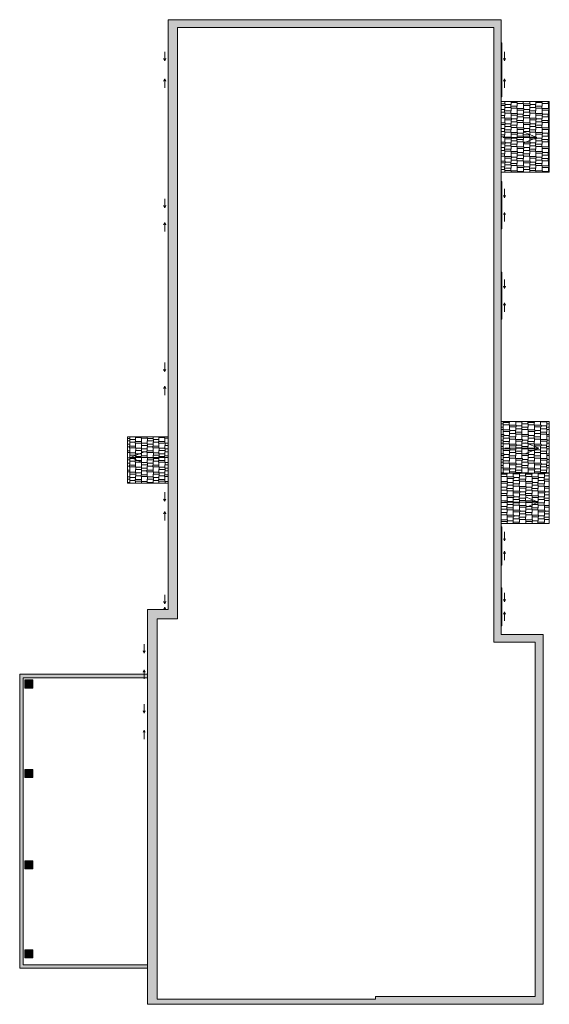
# Model space of a CAD drawing. Header units: inches. Extents: x -270 to 200, y -382 to 493.
import ezdxf

# ---------------------------------------------------------------- set-up
doc = ezdxf.new("R2010")
doc.units = ezdxf.units.IN
doc.header["$MEASUREMENT"] = 0
for name, color, linetype, lineweight in [('A-DETL-MBND', 5, 'Continuous', 9), ('A-GLAZ', 151, 'Continuous', 9), ('A-WALL', 90, 'Continuous', 9), ('G-ANNO-DIMS', 111, 'Continuous', 9)]:
    doc.layers.add(name, color=color, linetype=linetype, lineweight=lineweight)

# ---------------------------------------------------------------- blocks, each defined once
blk = doc.blocks.new('Planitar-Sliding-Double - 2_ 10_ x 3_ 4_-4324713-Roof')
at = {"layer": 'A-DETL-MBND'}
for p, q in [((-17, -4.1), (-17, -3.35)), ((17, -4.1), (-17, -4.1)), ((17, -4.1), (17, -3.35))]:
    blk.add_line(p, q, dxfattribs=at)
blk = doc.blocks.new('Plan-Double-Sliding - Default 1-4324716-Roof')
at = {"layer": 'A-DETL-MBND'}
for p, q in [((-4.5, -3.34375), (-12.5, -3.34375)), ((-4.5, -3.34375), (-6.5, -2.34375)), ((-4.5, -3.34375), (-6.5, -4.34375)), ((4.5, -3.34375), (6.5, -2.34375)), ((4.5, -3.34375), (6.5, -4.34375)), ((4.5, -3.34375), (12.5, -3.34375))]:
    blk.add_line(p, q, dxfattribs=at)
blk = doc.blocks.new('Planitar-Sliding-Double - 2_ 10_ x 2_ 10_-4324698-Roof')
at = {"layer": 'A-DETL-MBND'}
for p, q in [((-17, -4.1), (-17, -3.35)), ((17, -4.1), (-17, -4.1)), ((17, -4.1), (17, -3.35))]:
    blk.add_line(p, q, dxfattribs=at)
blk = doc.blocks.new('Plan-Double-Sliding - Default 1-4324701-Roof')
at = {"layer": 'A-DETL-MBND'}
for p, q in [((-4.5, -3.34375), (-12.5, -3.34375)), ((-4.5, -3.34375), (-6.5, -2.34375)), ((-4.5, -3.34375), (-6.5, -4.34375)), ((4.5, -3.34375), (6.5, -2.34375)), ((4.5, -3.34375), (6.5, -4.34375)), ((4.5, -3.34375), (12.5, -3.34375))]:
    blk.add_line(p, q, dxfattribs=at)
blk = doc.blocks.new('Planitar-Sliding-Double - 3_ 6_ x 4_ 11_-4309975-Roof')
at = {"layer": 'A-DETL-MBND'}
for p, q in [((-21, 3.35), (-21, 4.1)), ((-21, 4.1), (21, 4.1)), ((21, 3.35), (21, 4.1))]:
    blk.add_line(p, q, dxfattribs=at)
blk = doc.blocks.new('Plan-Double-Sliding - Default 1-4309978-Roof')
at = {"layer": 'A-DETL-MBND'}
for p, q in [((-6.5, 3.34375), (-14.5, 3.34375)), ((-6.5, 3.34375), (-8.5, 4.34375)), ((-6.5, 3.34375), (-8.5, 2.34375)), ((6.5, 3.34375), (8.5, 4.34375)), ((6.5, 3.34375), (8.5, 2.34375)), ((6.5, 3.34375), (14.5, 3.34375))]:
    blk.add_line(p, q, dxfattribs=at)
blk = doc.blocks.new('Planitar-Sliding-Double - 4_ x 5_ 6_-4309957-Roof')
at = {"layer": 'A-DETL-MBND'}
for p, q in [((-24, -4.85), (-24, -4.1)), ((24, -4.85), (-24, -4.85)), ((24, -4.85), (24, -4.1))]:
    blk.add_line(p, q, dxfattribs=at)
blk = doc.blocks.new('Plan-Double-Sliding - Default 1-4309960-Roof')
at = {"layer": 'A-DETL-MBND'}
for p, q in [((-8, -3.34375), (-16, -3.34375)), ((-8, -3.34375), (-10, -2.34375)), ((-8, -3.34375), (-10, -4.34375)), ((8, -3.34375), (10, -2.34375)), ((8, -3.34375), (10, -4.34375)), ((8, -3.34375), (16, -3.34375))]:
    blk.add_line(p, q, dxfattribs=at)
blk = doc.blocks.new('Plan-Double-Sliding - Default 1-4309955-Roof')
at = {"layer": 'A-DETL-MBND'}
for p, q in [((-8, 3.34375), (-16, 3.34375)), ((-8, 3.34375), (-10, 4.34375)), ((-8, 3.34375), (-10, 2.34375)), ((8, 3.34375), (10, 4.34375)), ((8, 3.34375), (10, 2.34375)), ((8, 3.34375), (16, 3.34375))]:
    blk.add_line(p, q, dxfattribs=at)
blk = doc.blocks.new('Plan-Double-Sliding - Default 1-4309967-Roof')
at = {"layer": 'A-DETL-MBND'}
for p, q in [((-6.5, 3.34375), (-14.5, 3.34375)), ((-6.5, 3.34375), (-8.5, 4.34375)), ((-6.5, 3.34375), (-8.5, 2.34375)), ((6.5, 3.34375), (8.5, 4.34375)), ((6.5, 3.34375), (8.5, 2.34375)), ((6.5, 3.34375), (14.5, 3.34375))]:
    blk.add_line(p, q, dxfattribs=at)
blk = doc.blocks.new('Plan-Double-Sliding - Default 1-4194636-Roof')
at = {"layer": 'A-DETL-MBND'}
for p, q in [((-4.5, 3.34375), (-12.5, 3.34375)), ((-4.5, 3.34375), (-6.5, 4.34375)), ((-4.5, 3.34375), (-6.5, 2.34375)), ((4.5, 3.34375), (6.5, 4.34375)), ((4.5, 3.34375), (6.5, 2.34375)), ((4.5, 3.34375), (12.5, 3.34375))]:
    blk.add_line(p, q, dxfattribs=at)
blk = doc.blocks.new('Plan-Double-Sliding - Default 1-4194624-Roof')
at = {"layer": 'A-DETL-MBND'}
for p, q in [((-1.5, 3.34375), (-3.5, 4.34375)), ((-1.5, 3.34375), (-3.5, 2.34375)), ((-1.5, 3.34375), (-3.5, 3.34375)), ((1.5, 3.34375), (3.5, 4.34375)), ((1.5, 3.34375), (3.5, 2.34375)), ((1.5, 3.34375), (9.5, 3.34375))]:
    blk.add_line(p, q, dxfattribs=at)
blk = doc.blocks.new('Plan-Double-Sliding - Default 1-4193415-Roof')
at = {"layer": 'A-DETL-MBND'}
for p, q in [((-7.5, 3.34375), (-15.5, 3.34375)), ((-7.5, 3.34375), (-9.5, 4.34375)), ((-7.5, 3.34375), (-9.5, 2.34375)), ((7.5, 3.34375), (9.5, 4.34375)), ((7.5, 3.34375), (9.5, 2.34375)), ((7.5, 3.34375), (15.5, 3.34375))]:
    blk.add_line(p, q, dxfattribs=at)

msp = doc.modelspace()

# ---------------------------------------------------------------- hatches: boundary and pattern name
at = {"layer": 'A-DETL-MBND'}
h = msp.add_hatch(dxfattribs=at)
h.set_pattern_fill('FP_1', color=256, style=0, pattern_type=2)
h.set_pattern_definition([(90, (27.77, 0), (-5.53, 12.75), [3, -2.5, 3.5, -1.5, -6.5]), (90, (27.77, 0), (-5.53, 12.75), [-10.5, 4.5, -2]), (90, (27.539, 3), (-5.53, 12.75), [2.5, -9.5, 2, -3]), (90, (28.115, 9), (-5.53, 12.75), [1.5, -15.5]), (180, (27.77, 0), (-5.53, -4.25), [5.299, -16.82]), (180, (27.77, 3), (-5.53, -4.25), [5.184, -16.935]), (180, (27.77, 5.5), (-5.53, -4.25), [4.839, -17.281]), (180, (28.115, 9), (-5.53, -4.25), [5.299, -16.82]), (180, (28.115, 10.5), (-5.53, -4.25), [5.299, -16.82]), (180, (27.77, 15), (-5.53, -4.25), [5.069, -17.05])])
h.paths.add_polyline_path([(200.02, 357.72), (200.02, 420.47), (157.27, 420.47), (157.27, 357.72)], flags=0)
h = msp.add_hatch(dxfattribs=at)
h.set_pattern_fill('FP_3', color=256, style=0, pattern_type=2)
h.set_pattern_definition([(90, (70.687, 46), (-5.53, 12.75), [3, -2.5, 3.5, -1.5, -6.5]), (90, (70.687, 46), (-5.53, 12.75), [-10.5, 4.5, -2]), (90, (70.457, 49), (-5.53, 12.75), [2.5, -9.5, 2, -3]), (90, (71.033, 55), (-5.53, 12.75), [1.5, -15.5]), (180, (70.687, 46), (-5.53, -4.25), [5.299, -16.82]), (180, (70.687, 49), (-5.53, -4.25), [5.184, -16.935]), (180, (70.687, 51.5), (-5.53, -4.25), [4.839, -17.281]), (180, (71.033, 55), (-5.53, -4.25), [5.299, -16.82]), (180, (71.033, 56.5), (-5.53, -4.25), [5.299, -16.82]), (180, (70.687, 61), (-5.53, -4.25), [5.069, -17.05])])
h.paths.add_polyline_path([(157.27, 90.22), (200.02, 90.22), (200.02, 136.22), (157.27, 136.22), (157.27, 91.47)], flags=0)
h = msp.add_hatch(dxfattribs=at)
h.set_pattern_fill('FP_4', color=256, style=0, pattern_type=2)
h.set_pattern_definition([(270, (30.091, 0), (5.196, -12.75), [3, -2.5, 3.5, -1.5, -6.5]), (270, (30.091, 0), (5.196, -12.75), [-10.5, 4.5, -2]), (270, (30.307, -3), (5.196, -12.75), [2.5, -9.5, 2, -3]), (270, (29.766, -9), (5.196, -12.75), [1.5, -15.5]), (0, (30.091, 0), (5.196, 4.25), [4.98, -15.805]), (0, (30.091, -3), (5.196, 4.25), [4.871, -15.913]), (0, (30.091, -5.5), (5.196, 4.25), [4.547, -16.238]), (0, (29.766, -9), (5.196, 4.25), [4.98, -15.805]), (0, (29.766, -10.5), (5.196, 4.25), [4.98, -15.805]), (0, (30.091, -15), (5.196, 4.25), [4.763, -16.021])])
h.paths.add_polyline_path([(-138.48, 81.47), (-138.48, 122.47), (-174.48, 122.47), (-174.48, 81.47)], flags=0)
h = msp.add_hatch(dxfattribs=at)
h.set_pattern_fill('FP_2', color=256, style=0, pattern_type=2)
h.set_pattern_definition([(90, (68.541, 0), (-5.53, 12.75), [3, -2.5, 3.5, -1.5, -6.5]), (90, (68.541, 0), (-5.53, 12.75), [-10.5, 4.5, -2]), (90, (68.311, 3), (-5.53, 12.75), [2.5, -9.5, 2, -3]), (90, (68.887, 9), (-5.53, 12.75), [1.5, -15.5]), (180, (68.541, 0), (-5.53, -4.25), [5.299, -16.82]), (180, (68.541, 3), (-5.53, -4.25), [5.184, -16.935]), (180, (68.541, 5.5), (-5.53, -4.25), [4.839, -17.281]), (180, (68.887, 9), (-5.53, -4.25), [5.299, -16.82]), (180, (68.887, 10.5), (-5.53, -4.25), [5.299, -16.82]), (180, (68.541, 15), (-5.53, -4.25), [5.069, -17.05])])
h.paths.add_polyline_path([(200.02, 45.47), (200.02, 90.22), (157.27, 90.22), (157.27, 45.47)], flags=0)
for color, points in [(9, [(-156.73, -91.53), (-156.73, -88.53), (-270.23, -88.53), (-270.23, -91.53), (-267.23, -91.53)]), (9, [(-267.23, -349.78), (-267.23, -91.53), (-270.23, -91.53), (-270.23, -349.78)]), (8, [(-265.73, -100.78), (-258.64, -100.78), (-258.64, -93.48), (-265.73, -93.48)]), (8, [(-265.73, -180.28), (-258.64, -180.28), (-258.64, -172.98), (-265.73, -172.98)]), (8, [(-265.73, -261.53), (-258.64, -261.53), (-258.64, -254.23), (-265.73, -254.23)]), (8, [(-265.73, -340.53), (-258.64, -340.53), (-258.64, -333.23), (-265.73, -333.23)]), (9, [(-156.73, -349.78), (-156.73, -346.78), (-267.23, -346.78), (-267.23, -349.78)])]:
    msp.add_hatch(color=color, dxfattribs=at).paths.add_polyline_path(points, flags=0)
at = {"layer": 'A-WALL'}
for points in [[(150.77, 486.22), (157.27, 486.22), (157.27, 493.22), (-138.48, 493.22), (-138.48, 486.22), (136.62, 486.22)], [(-138.48, -30.78), (-129.98, -30.78), (-129.98, 486.22), (-138.48, 486.22), (-138.48, 63.5)], [(157.27, 91.47), (157.27, 486.22), (150.77, 486.22), (150.77, 91.47)], [(150.77, -60.03), (157.27, -60.03), (157.27, 91.47), (150.77, 91.47), (150.77, -54)], [(-129.98, -39.28), (-129.98, -30.78), (-156.73, -30.78), (-156.73, -39.28), (-148.23, -39.28)], [(-156.73, -377.28), (-148.23, -377.28), (-148.23, -39.28), (-156.73, -39.28)], [(194.52, -60.03), (194.52, -53.03), (157.27, -53.03), (157.27, -60.03), (187.52, -60.03)], [(194.52, -381.78), (194.52, -60.03), (187.52, -60.03), (187.52, -381.78)], [(187.52, -381.78), (187.52, -374.78), (45.77, -374.78), (45.77, -381.78)], [(45.77, -381.78), (45.77, -377.28), (-156.73, -377.28), (-156.73, -381.78), (-14.44, -381.78)]]:
    msp.add_hatch(color=9, dxfattribs=at).paths.add_polyline_path(points, flags=0)

# ---------------------------------------------------------------- linework, layer by layer
at = {"layer": 'A-DETL-MBND'}
for p, q in [((157.27, 420.47), (200.02, 420.47)), ((200.02, 420.47), (200.02, 357.72)), ((200.02, 357.72), (157.27, 357.72)), ((157.27, 136.22), (200.02, 136.22)), ((200.02, 136.22), (200.02, 45.47)), ((-138.48, 122.47), (-174.48, 122.47)), ((-174.48, 122.47), (-174.48, 81.47)), ((200.02, 90.22), (157.27, 90.22)), ((-174.48, 81.47), (-138.48, 81.47)), ((200.02, 45.47), (157.27, 45.47)), ((-270.23, -88.53), (-156.73, -88.53)), ((-270.23, -349.78), (-270.23, -88.53)), ((-156.73, -91.53), (-267.23, -91.53)), ((-267.23, -91.53), (-267.23, -346.78)), ((-258.64, -93.48), (-265.73, -93.48)), ((-265.73, -93.48), (-265.73, -100.78)), ((-258.64, -100.78), (-258.64, -93.48)), ((-265.73, -100.78), (-258.64, -100.78)), ((-258.64, -172.98), (-265.73, -172.98)), ((-265.73, -172.98), (-265.73, -180.28)), ((-258.64, -180.28), (-258.64, -172.98)), ((-265.73, -180.28), (-258.64, -180.28)), ((-258.64, -254.23), (-265.73, -254.23)), ((-265.73, -254.23), (-265.73, -261.53)), ((-265.73, -261.53), (-258.64, -261.53)), ((-258.64, -261.53), (-258.64, -254.23)), ((-258.64, -333.23), (-265.73, -333.23)), ((-265.73, -333.23), (-265.73, -340.53)), ((-265.73, -340.53), (-258.64, -340.53)), ((-258.64, -340.53), (-258.64, -333.23)), ((-156.73, -349.78), (-270.23, -349.78)), ((-267.23, -346.78), (-156.73, -346.78))]:
    msp.add_line(p, q, dxfattribs=at)
at = {"layer": 'A-WALL'}
for p, q in [((-138.48, 493.22), (157.27, 493.22)), ((-138.48, -30.78), (-138.48, 493.22)), ((157.27, 493.22), (157.27, -53.03)), ((150.77, 486.22), (-129.98, 486.22)), ((-129.98, 486.22), (-129.98, -39.28)), ((150.77, -60.03), (150.77, 486.22)), ((-156.73, -381.78), (-156.73, -30.78)), ((-156.73, -30.78), (-138.48, -30.78)), ((-148.23, -39.28), (-148.23, -377.28)), ((-129.98, -39.28), (-148.23, -39.28)), ((187.52, -60.03), (150.77, -60.03)), ((157.27, -53.03), (194.52, -53.03)), ((187.52, -374.78), (187.52, -60.03)), ((194.52, -53.03), (194.52, -381.78)), ((45.77, -374.78), (187.52, -374.78)), ((45.77, -374.78), (45.77, -377.28)), ((194.52, -381.78), (-156.73, -381.78)), ((-148.23, -377.28), (45.77, -377.28))]:
    msp.add_line(p, q, dxfattribs=at)
at = {"layer": 'G-ANNO-DIMS'}
for p, q in [((159.1, 388.43), (189.1, 388.43)), ((189.1, 388.43), (177.76, 393.13)), ((189.1, 388.43), (177.76, 383.74)), ((190.62, 112.41), (179.28, 117.11)), ((-171.71, 104.25), (-160.37, 108.95)), ((160.62, 112.41), (190.62, 112.41)), ((190.62, 112.41), (179.28, 107.71)), ((-171.71, 104.25), (-160.37, 99.55)), ((-141.71, 104.25), (-171.71, 104.25)), ((160.16, 64.46), (190.16, 64.46)), ((190.16, 64.46), (178.82, 69.15)), ((190.16, 64.46), (178.82, 59.76))]:
    msp.add_line(p, q, dxfattribs=at)

# ---------------------------------------------------------------- block references
at = {"layer": 'A-GLAZ'}
for name, p, rotation in [('Planitar-Sliding-Double - 4_ x 5_ 6_-4309957-Roof', (153.17, 448.72), 90.00000000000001), ('Plan-Double-Sliding - Default 1-4309955-Roof', (-138.13, 448.72), 89.99999999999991), ('Plan-Double-Sliding - Default 1-4309960-Roof', (156.93, 448.72), 90.00000000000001), ('Planitar-Sliding-Double - 3_ 6_ x 4_ 11_-4309975-Roof', (153.92, 328.47), 270), ('Plan-Double-Sliding - Default 1-4309978-Roof', (156.93, 328.47), 270), ('Plan-Double-Sliding - Default 1-4309967-Roof', (-138.13, 319.47), 89.99999999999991), ('Planitar-Sliding-Double - 3_ 6_ x 4_ 11_-4309975-Roof', (153.92, 247.97), 270), ('Plan-Double-Sliding - Default 1-4309978-Roof', (156.93, 247.97), 270), ('Plan-Double-Sliding - Default 1-4309967-Roof', (-138.13, 173.97), 89.99999999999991), ('Plan-Double-Sliding - Default 1-4194636-Roof', (-138.13, 60.72), 89.99999999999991), ('Planitar-Sliding-Double - 2_ 10_ x 2_ 10_-4324698-Roof', (153.92, 25.47), 90.00000000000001), ('Plan-Double-Sliding - Default 1-4324701-Roof', (156.93, 25.47), 90.00000000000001), ('Planitar-Sliding-Double - 2_ 10_ x 3_ 4_-4324713-Roof', (153.92, -28.53), 90.00000000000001), ('Plan-Double-Sliding - Default 1-4324716-Roof', (156.93, -28.53), 90.00000000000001), ('Plan-Double-Sliding - Default 1-4194624-Roof', (-138.13, -27.28), 89.99999999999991), ('Plan-Double-Sliding - Default 1-4193415-Roof', (-156.38, -77.15), 89.99999999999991), ('Plan-Double-Sliding - Default 1-4193415-Roof', (-156.38, -130.53), 89.99999999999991)]:
    msp.add_blockref(name, p, dxfattribs=dict(at, rotation=rotation))

doc.saveas('drawing.dxf')
